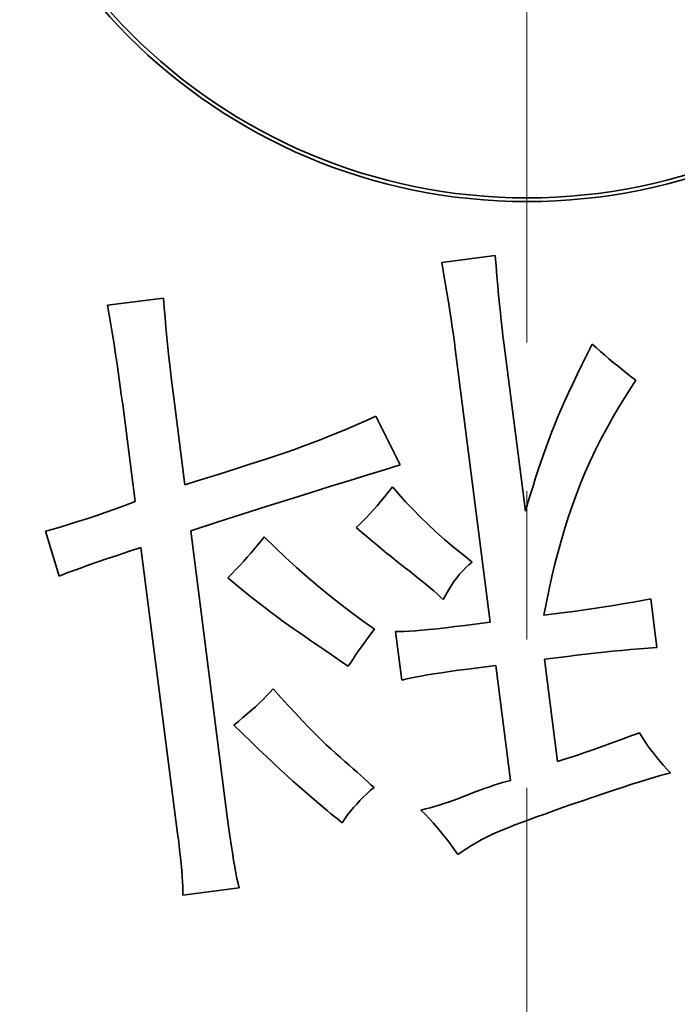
# Model space of a CAD drawing. Header units: millimetres. Extents: x -594 to 594, y -420 to 420.
# Tile 43 of 64: x -104 to -95, y 166 to 179. Entities that reach past the tile are written whole.
import ezdxf

# ---------------------------------------------------------------- set-up
doc = ezdxf.new("R2010")
doc.units = ezdxf.units.MM
doc.linetypes.add('点画线', pattern=[18, 12, -2, 2, -2])
doc.layers.get('0').update_dxf_attribs({"lineweight": 35})
for name, color, linetype, lineweight in [('中心线层', 1, '点画线', 18), ('几何体', 7, 'Continuous', 35), ('尺寸线层', 3, 'Continuous', 18)]:
    doc.layers.add(name, color=color, linetype=linetype, lineweight=lineweight)
doc.styles.add('标准', font='txt', dxfattribs={"width": 0.667})
doc.dimstyles.new('GB_尺寸', dxfattribs={"dimtxt": 3.5, "dimasz": 4, "dimexe": 2, "dimexo": 0, "dimtad": 1, "dimdsep": 46, "dimtxsty": '标准', "dimblk": '_CAXARROW', "dimcen": 0, "dimdle": 6, "dimazin": 2, "dimtfac": 0.707107, "dimtdec": 3, "dimtmove": 2, "dimatfit": 3, "dimfxl": 0, "dimfrac": 2, "dimtolj": 1, "dimtzin": 0, "dimarcsym": 0})

# ---------------------------------------------------------------- blocks, each defined once
blk = doc.blocks.new('*X21')
at = {"layer": '尺寸线层', "linetype": 'Continuous'}
for points in [[(-25.535, 241.3), (-27.497, 237.779), (-26.57, 237.404)], [(-55.504, 167.126), (-54.469, 171.022), (-53.542, 170.647)]]:
    blk.add_hatch(color=0, dxfattribs=at).paths.add_polyline_path(points, flags=0)
at = {"layer": '尺寸线层', "color": 0, "linetype": 'Continuous'}
for p, q in [((-67.367, 258.202), (-23.681, 240.551)), ((-55.504, 167.126), (-25.535, 241.3)), ((-97.336, 184.027), (-53.649, 166.376))]:
    blk.add_line(p, q, dxfattribs=at)
at = {"layer": '尺寸线层', "color": 0, "insert": (-39.782, 212.328), "char_height": 3.5, "width": 9.30267, "attachment_point": 5, "rotation": 68, "line_spacing_factor": 1.15057, "style": '标准'}
blk.add_mtext('\\T1.1;160', dxfattribs=at)
blk = doc.blocks.new('_CAXARROW')
blk.add_hatch(color=0).paths.add_polyline_path([(0, 0), (-1, 0.125), (-1, -0.125)], flags=0)

msp = doc.modelspace()

# ---------------------------------------------------------------- linework, layer by layer
at = {"layer": '中心线层'}
msp.add_line((-97.336, 138.527), (-97.336, 229.527), dxfattribs=at)
at = {"layer": '几何体'}
for p, q in [((-98.486, 175.608), (-97.764, 175.7)), ((-97.764, 175.7), (-97.752, 175.558)), ((-98.462, 175.467), (-98.486, 175.608)), ((-97.752, 175.558), (-97.741, 175.421)), ((-98.438, 175.331), (-98.462, 175.467)), ((-97.741, 175.421), (-97.729, 175.289)), ((-98.417, 175.201), (-98.438, 175.331)), ((-97.729, 175.289), (-97.718, 175.164)), ((-102.993, 175.03), (-102.236, 175.127)), ((-102.236, 175.127), (-102.226, 174.995)), ((-98.396, 175.077), (-98.417, 175.201)), ((-97.718, 175.164), (-97.706, 175.043)), ((-102.97, 174.9), (-102.993, 175.03)), ((-102.226, 174.995), (-102.215, 174.863)), ((-98.377, 174.957), (-98.396, 175.077)), ((-97.706, 175.043), (-97.695, 174.929)), ((-102.947, 174.769), (-102.97, 174.9)), ((-102.215, 174.863), (-102.203, 174.73)), ((-98.359, 174.844), (-98.377, 174.957)), ((-98.343, 174.735), (-98.359, 174.844)), ((-97.695, 174.929), (-97.683, 174.82)), ((-102.925, 174.637), (-102.947, 174.769)), ((-102.203, 174.73), (-102.19, 174.596)), ((-98.328, 174.632), (-98.343, 174.735)), ((-97.683, 174.82), (-97.672, 174.716)), ((-97.672, 174.716), (-97.66, 174.618)), ((-102.903, 174.505), (-102.925, 174.637)), ((-102.19, 174.596), (-102.177, 174.462)), ((-98.314, 174.535), (-98.328, 174.632)), ((-97.66, 174.618), (-97.649, 174.526)), ((-102.882, 174.371), (-102.903, 174.505)), ((-102.177, 174.462), (-102.163, 174.327)), ((-98.302, 174.442), (-98.314, 174.535)), ((-97.831, 170.762), (-98.302, 174.442)), ((-97.649, 174.526), (-97.358, 172.256)), ((-96.528, 174.364), (-96.457, 174.504)), ((-96.457, 174.504), (-96.401, 174.455)), ((-96.401, 174.455), (-96.345, 174.406)), ((-102.862, 174.237), (-102.882, 174.371)), ((-102.163, 174.327), (-102.148, 174.191)), ((-96.595, 174.229), (-96.528, 174.364)), ((-96.345, 174.406), (-96.288, 174.358)), ((-96.288, 174.358), (-96.231, 174.309)), ((-96.231, 174.309), (-96.172, 174.261)), ((-102.842, 174.102), (-102.862, 174.237)), ((-102.148, 174.191), (-102.132, 174.055)), ((-96.659, 174.098), (-96.595, 174.229)), ((-96.172, 174.261), (-96.113, 174.212)), ((-96.113, 174.212), (-96.054, 174.164)), ((-102.823, 173.967), (-102.842, 174.102)), ((-102.132, 174.055), (-102.116, 173.919)), ((-96.719, 173.973), (-96.659, 174.098)), ((-96.054, 174.164), (-95.993, 174.116)), ((-95.993, 174.116), (-95.932, 174.068)), ((-95.932, 174.068), (-95.87, 174.02)), ((-102.805, 173.83), (-102.823, 173.967)), ((-102.116, 173.919), (-102.099, 173.781)), ((-96.775, 173.851), (-96.719, 173.973)), ((-95.87, 174.02), (-95.973, 173.86)), ((-102.787, 173.693), (-102.805, 173.83)), ((-102.099, 173.781), (-101.949, 172.612)), ((-96.828, 173.735), (-96.775, 173.851)), ((-95.973, 173.86), (-96.071, 173.702)), ((-102.619, 172.386), (-102.787, 173.693)), ((-96.878, 173.623), (-96.828, 173.735)), ((-96.071, 173.702), (-96.164, 173.545)), ((-99.5, 173.479), (-99.375, 173.536)), ((-99.375, 173.536), (-99.046, 172.879)), ((-96.965, 173.413), (-96.923, 173.516)), ((-96.923, 173.516), (-96.878, 173.623)), ((-96.164, 173.545), (-96.251, 173.389)), ((-99.748, 173.37), (-99.624, 173.423)), ((-99.624, 173.423), (-99.5, 173.479)), ((-97.004, 173.315), (-96.965, 173.413)), ((-96.251, 173.389), (-96.334, 173.235)), ((-100.113, 173.221), (-99.992, 173.269)), ((-99.992, 173.269), (-99.87, 173.319)), ((-99.87, 173.319), (-99.748, 173.37)), ((-97.04, 173.218), (-97.004, 173.315)), ((-100.471, 173.089), (-100.352, 173.131)), ((-100.352, 173.131), (-100.233, 173.175)), ((-100.233, 173.175), (-100.113, 173.221)), ((-97.113, 173.019), (-97.077, 173.12)), ((-97.077, 173.12), (-97.04, 173.218)), ((-96.334, 173.235), (-96.411, 173.082)), ((-100.831, 172.967), (-100.708, 173.008)), ((-100.708, 173.008), (-100.589, 173.048)), ((-100.589, 173.048), (-100.471, 173.089)), ((-97.149, 172.916), (-97.113, 173.019)), ((-96.411, 173.082), (-96.483, 172.93)), ((-101.222, 172.84), (-101.088, 172.883)), ((-101.088, 172.883), (-100.957, 172.926)), ((-100.957, 172.926), (-100.831, 172.967)), ((-99.046, 172.879), (-99.256, 172.815)), ((-97.184, 172.811), (-97.149, 172.916)), ((-96.483, 172.93), (-96.551, 172.78)), ((-101.647, 172.706), (-101.501, 172.751)), ((-101.501, 172.751), (-101.36, 172.796)), ((-101.36, 172.796), (-101.222, 172.84)), ((-99.482, 172.746), (-99.724, 172.671)), ((-99.256, 172.815), (-99.482, 172.746)), ((-97.219, 172.704), (-97.184, 172.811)), ((-96.551, 172.78), (-96.613, 172.631)), ((-101.949, 172.612), (-101.796, 172.659)), ((-101.796, 172.659), (-101.647, 172.706)), ((-99.982, 172.591), (-100.257, 172.505)), ((-99.724, 172.671), (-99.982, 172.591)), ((-99.202, 172.517), (-99.148, 172.586)), ((-99.148, 172.586), (-99.063, 172.484)), ((-97.289, 172.484), (-97.254, 172.595)), ((-97.254, 172.595), (-97.219, 172.704)), ((-96.613, 172.631), (-96.67, 172.484)), ((-100.257, 172.505), (-100.547, 172.414)), ((-99.306, 172.389), (-99.254, 172.452)), ((-99.254, 172.452), (-99.202, 172.517)), ((-99.063, 172.484), (-98.973, 172.383)), ((-97.324, 172.371), (-97.289, 172.484)), ((-96.67, 172.484), (-96.724, 172.335)), ((-102.892, 172.285), (-102.757, 172.334)), ((-102.757, 172.334), (-102.619, 172.386)), ((-100.854, 172.317), (-101.176, 172.214)), ((-100.547, 172.414), (-100.854, 172.317)), ((-99.405, 172.273), (-99.356, 172.33)), ((-99.356, 172.33), (-99.306, 172.389)), ((-98.973, 172.383), (-98.877, 172.282)), ((-97.358, 172.256), (-97.324, 172.371)), ((-96.724, 172.335), (-96.775, 172.184)), ((-103.271, 172.154), (-103.149, 172.195)), ((-103.149, 172.195), (-103.022, 172.239)), ((-103.022, 172.239), (-102.892, 172.285)), ((-101.176, 172.214), (-101.515, 172.106)), ((-99.501, 172.169), (-99.454, 172.219)), ((-99.454, 172.219), (-99.405, 172.273)), ((-98.877, 172.282), (-98.777, 172.18)), ((-96.775, 172.184), (-96.824, 172.029)), ((-103.616, 172.046), (-103.505, 172.079)), ((-103.505, 172.079), (-103.39, 172.115)), ((-103.39, 172.115), (-103.271, 172.154)), ((-101.515, 172.106), (-101.869, 171.992)), ((-99.637, 172.034), (-99.593, 172.076)), ((-99.593, 172.076), (-99.547, 172.121)), ((-99.547, 172.121), (-99.501, 172.169)), ((-98.777, 172.18), (-98.672, 172.079)), ((-98.672, 172.079), (-98.563, 171.977)), ((-103.827, 171.986), (-103.723, 172.015)), ((-103.644, 171.38), (-103.827, 171.986)), ((-103.723, 172.015), (-103.616, 172.046)), ((-101.869, 171.992), (-101.376, 168.14)), ((-99.567, 171.973), (-99.637, 172.034)), ((-99.497, 171.915), (-99.567, 171.973)), ((-98.563, 171.977), (-98.448, 171.875)), ((-96.824, 172.029), (-96.871, 171.87)), ((-101.012, 171.746), (-100.967, 171.8)), ((-100.967, 171.8), (-100.922, 171.855)), ((-100.922, 171.855), (-100.88, 171.909)), ((-100.88, 171.909), (-100.735, 171.769)), ((-99.429, 171.857), (-99.497, 171.915)), ((-99.361, 171.801), (-99.429, 171.857)), ((-99.294, 171.745), (-99.361, 171.801)), ((-98.448, 171.875), (-98.328, 171.773)), ((-96.871, 171.87), (-96.916, 171.709)), ((-102.863, 171.66), (-103.006, 171.612)), ((-102.708, 171.711), (-102.863, 171.66)), ((-102.54, 171.767), (-102.708, 171.711)), ((-102.046, 167.914), (-102.54, 171.767)), ((-101.107, 171.636), (-101.059, 171.691)), ((-101.059, 171.691), (-101.012, 171.746)), ((-100.735, 171.769), (-100.59, 171.632)), ((-99.228, 171.692), (-99.294, 171.745)), ((-99.163, 171.639), (-99.228, 171.692)), ((-98.328, 171.773), (-98.203, 171.672)), ((-98.203, 171.672), (-98.074, 171.57)), ((-96.916, 171.709), (-96.959, 171.545)), ((-103.252, 171.527), (-103.356, 171.49)), ((-103.135, 171.567), (-103.252, 171.527)), ((-103.006, 171.612), (-103.135, 171.567)), ((-101.26, 171.469), (-101.207, 171.525)), ((-101.207, 171.525), (-101.157, 171.58)), ((-101.157, 171.58), (-101.107, 171.636)), ((-100.59, 171.632), (-100.443, 171.499)), ((-99.099, 171.588), (-99.163, 171.639)), ((-99.035, 171.538), (-99.099, 171.588)), ((-98.973, 171.489), (-99.035, 171.538)), ((-98.118, 171.534), (-98.161, 171.495)), ((-98.074, 171.57), (-98.118, 171.534)), ((-96.959, 171.545), (-96.999, 171.377)), ((-103.591, 171.402), (-103.644, 171.38)), ((-103.526, 171.428), (-103.591, 171.402)), ((-103.447, 171.457), (-103.526, 171.428)), ((-103.356, 171.49), (-103.447, 171.457)), ((-101.369, 171.357), (-101.313, 171.413)), ((-101.313, 171.413), (-101.26, 171.469)), ((-100.443, 171.499), (-100.296, 171.369)), ((-98.912, 171.442), (-98.973, 171.489)), ((-98.853, 171.396), (-98.912, 171.442)), ((-98.797, 171.35), (-98.853, 171.396)), ((-98.244, 171.408), (-98.283, 171.359)), ((-98.203, 171.453), (-98.244, 171.408)), ((-98.161, 171.495), (-98.203, 171.453)), ((-101.261, 171.269), (-101.369, 171.357)), ((-101.158, 171.184), (-101.261, 171.269)), ((-100.296, 171.369), (-100.148, 171.243)), ((-98.742, 171.306), (-98.797, 171.35)), ((-98.69, 171.263), (-98.742, 171.306)), ((-98.641, 171.221), (-98.69, 171.263)), ((-98.322, 171.307), (-98.359, 171.252)), ((-98.283, 171.359), (-98.322, 171.307)), ((-96.999, 171.377), (-97.038, 171.206)), ((-101.058, 171.104), (-101.158, 171.184)), ((-100.148, 171.243), (-99.998, 171.12)), ((-98.593, 171.181), (-98.641, 171.221)), ((-98.548, 171.141), (-98.593, 171.181)), ((-98.505, 171.102), (-98.548, 171.141)), ((-98.43, 171.131), (-98.464, 171.065)), ((-98.395, 171.193), (-98.43, 171.131)), ((-98.359, 171.252), (-98.395, 171.193)), ((-97.038, 171.206), (-97.074, 171.032)), ((-100.963, 171.029), (-101.058, 171.104)), ((-100.872, 170.958), (-100.963, 171.029)), ((-99.998, 171.12), (-99.848, 171.001)), ((-99.848, 171.001), (-99.697, 170.886)), ((-98.464, 171.065), (-98.505, 171.102)), ((-97.074, 171.032), (-97.108, 170.854)), ((-96.258, 170.972), (-96.138, 170.991)), ((-96.138, 170.991), (-96.02, 171.011)), ((-96.02, 171.011), (-95.901, 171.031)), ((-95.901, 171.031), (-95.784, 171.052)), ((-95.784, 171.052), (-95.668, 171.074)), ((-95.668, 171.074), (-95.584, 170.42)), ((-100.784, 170.891), (-100.872, 170.958)), ((-100.701, 170.828), (-100.784, 170.891)), ((-99.697, 170.886), (-99.545, 170.774)), ((-97.108, 170.854), (-96.867, 170.885)), ((-96.867, 170.885), (-96.744, 170.901)), ((-96.744, 170.901), (-96.621, 170.918)), ((-96.621, 170.918), (-96.499, 170.935)), ((-96.499, 170.935), (-96.378, 170.953)), ((-96.378, 170.953), (-96.258, 170.972)), ((-100.622, 170.77), (-100.701, 170.828)), ((-100.547, 170.717), (-100.622, 170.77)), ((-99.545, 170.774), (-99.392, 170.666)), ((-98.175, 170.717), (-97.831, 170.762)), ((-100.476, 170.667), (-100.547, 170.717)), ((-100.407, 170.62), (-100.476, 170.667)), ((-100.336, 170.572), (-100.407, 170.62)), ((-99.428, 170.62), (-99.464, 170.572)), ((-99.392, 170.666), (-99.428, 170.62)), ((-99.108, 170.633), (-99.054, 170.633)), ((-99.024, 169.979), (-99.108, 170.633)), ((-99.054, 170.633), (-98.992, 170.635)), ((-98.992, 170.635), (-98.921, 170.639)), ((-98.921, 170.639), (-98.841, 170.645)), ((-98.841, 170.645), (-98.752, 170.652)), ((-98.752, 170.652), (-98.654, 170.662)), ((-98.654, 170.662), (-98.548, 170.673)), ((-98.548, 170.673), (-98.432, 170.686)), ((-98.432, 170.686), (-98.308, 170.701)), ((-98.308, 170.701), (-98.175, 170.717)), ((-100.266, 170.523), (-100.336, 170.572)), ((-100.194, 170.474), (-100.266, 170.523)), ((-100.121, 170.424), (-100.194, 170.474)), ((-99.535, 170.475), (-99.571, 170.425)), ((-99.499, 170.524), (-99.535, 170.475)), ((-99.464, 170.572), (-99.499, 170.524)), ((-100.048, 170.374), (-100.121, 170.424)), ((-99.974, 170.323), (-100.048, 170.374)), ((-99.606, 170.375), (-99.642, 170.324)), ((-99.571, 170.425), (-99.606, 170.375)), ((-96.546, 170.33), (-96.669, 170.316)), ((-96.424, 170.344), (-96.546, 170.33)), ((-96.302, 170.357), (-96.424, 170.344)), ((-96.181, 170.37), (-96.302, 170.357)), ((-96.06, 170.381), (-96.181, 170.37)), ((-95.94, 170.392), (-96.06, 170.381)), ((-95.821, 170.402), (-95.94, 170.392)), ((-95.702, 170.411), (-95.821, 170.402)), ((-95.584, 170.42), (-95.702, 170.411)), ((-99.899, 170.271), (-99.974, 170.323)), ((-99.824, 170.219), (-99.899, 170.271)), ((-99.747, 170.166), (-99.824, 170.219)), ((-99.712, 170.219), (-99.747, 170.166)), ((-99.677, 170.272), (-99.712, 170.219)), ((-99.642, 170.324), (-99.677, 170.272)), ((-96.792, 170.3), (-97.102, 170.26)), ((-97.102, 170.26), (-96.926, 168.884)), ((-96.669, 170.316), (-96.792, 170.3)), ((-98.59, 170.064), (-98.683, 170.049)), ((-98.489, 170.08), (-98.59, 170.064)), ((-98.379, 170.096), (-98.489, 170.08)), ((-98.261, 170.112), (-98.379, 170.096)), ((-98.134, 170.128), (-98.261, 170.112)), ((-97.756, 170.177), (-98.134, 170.128)), ((-97.557, 168.629), (-97.756, 170.177)), ((-98.973, 169.993), (-99.024, 169.979)), ((-98.913, 170.006), (-98.973, 169.993)), ((-98.845, 170.02), (-98.913, 170.006)), ((-98.768, 170.034), (-98.845, 170.02)), ((-98.683, 170.049), (-98.768, 170.034)), ((-100.847, 169.767), (-100.801, 169.815)), ((-100.801, 169.815), (-100.757, 169.862)), ((-100.757, 169.862), (-100.653, 169.746)), ((-100.998, 169.622), (-100.945, 169.67)), ((-100.945, 169.67), (-100.895, 169.719)), ((-100.895, 169.719), (-100.847, 169.767)), ((-100.653, 169.746), (-100.554, 169.636)), ((-101.108, 169.524), (-101.052, 169.573)), ((-101.052, 169.573), (-100.998, 169.622)), ((-100.554, 169.636), (-100.458, 169.533)), ((-100.458, 169.533), (-100.367, 169.437)), ((-101.289, 169.374), (-101.227, 169.424)), ((-101.227, 169.424), (-101.166, 169.474)), ((-101.166, 169.474), (-101.108, 169.524)), ((-100.367, 169.437), (-100.28, 169.346)), ((-101.172, 169.26), (-101.289, 169.374)), ((-100.28, 169.346), (-100.198, 169.262)), ((-95.959, 169.219), (-95.821, 169.271)), ((-95.821, 169.271), (-95.785, 169.213)), ((-101.059, 169.151), (-101.172, 169.26)), ((-100.952, 169.047), (-101.059, 169.151)), ((-100.198, 169.262), (-100.12, 169.185)), ((-100.12, 169.185), (-100.046, 169.114)), ((-96.215, 169.125), (-96.09, 169.171)), ((-96.09, 169.171), (-95.959, 169.219)), ((-95.785, 169.213), (-95.748, 169.156)), ((-95.748, 169.156), (-95.709, 169.099)), ((-100.849, 168.95), (-100.952, 169.047)), ((-100.046, 169.114), (-99.977, 169.05)), ((-99.977, 169.05), (-99.912, 168.991)), ((-96.657, 168.97), (-96.555, 169.005)), ((-96.555, 169.005), (-96.448, 169.042)), ((-96.448, 169.042), (-96.334, 169.082)), ((-96.334, 169.082), (-96.215, 169.125)), ((-95.709, 169.099), (-95.669, 169.044)), ((-95.669, 169.044), (-95.628, 168.989)), ((-100.751, 168.858), (-100.849, 168.95)), ((-99.912, 168.991), (-99.85, 168.937)), ((-99.85, 168.937), (-99.79, 168.885)), ((-99.79, 168.885), (-99.733, 168.835)), ((-96.926, 168.884), (-96.842, 168.91)), ((-96.842, 168.91), (-96.752, 168.939)), ((-96.752, 168.939), (-96.657, 168.97)), ((-95.628, 168.989), (-95.586, 168.936)), ((-95.586, 168.936), (-95.542, 168.883)), ((-95.542, 168.883), (-95.497, 168.831)), ((-100.658, 168.771), (-100.751, 168.858)), ((-100.57, 168.691), (-100.658, 168.771)), ((-99.733, 168.835), (-99.678, 168.786)), ((-99.678, 168.786), (-99.626, 168.74)), ((-99.626, 168.74), (-99.576, 168.695)), ((-95.497, 168.831), (-95.45, 168.78)), ((-95.45, 168.78), (-95.403, 168.73)), ((-100.487, 168.616), (-100.57, 168.691)), ((-100.409, 168.546), (-100.487, 168.616)), ((-99.576, 168.695), (-99.528, 168.651)), ((-99.528, 168.651), (-99.482, 168.61)), ((-99.482, 168.61), (-99.439, 168.571)), ((-97.668, 168.599), (-97.612, 168.614)), ((-97.612, 168.614), (-97.557, 168.629)), ((-95.816, 168.611), (-95.924, 168.577)), ((-95.716, 168.642), (-95.816, 168.611)), ((-95.624, 168.669), (-95.716, 168.642)), ((-95.542, 168.693), (-95.624, 168.669)), ((-95.468, 168.713), (-95.542, 168.693)), ((-95.403, 168.73), (-95.468, 168.713)), ((-100.336, 168.483), (-100.409, 168.546)), ((-100.267, 168.424), (-100.336, 168.483)), ((-99.448, 168.491), (-99.496, 168.447)), ((-99.398, 168.533), (-99.448, 168.491)), ((-99.439, 168.571), (-99.398, 168.533)), ((-98.081, 168.456), (-98.019, 168.48)), ((-98.019, 168.48), (-97.959, 168.503)), ((-97.959, 168.503), (-97.899, 168.524)), ((-97.899, 168.524), (-97.839, 168.544)), ((-97.839, 168.544), (-97.781, 168.564)), ((-97.781, 168.564), (-97.724, 168.582)), ((-97.724, 168.582), (-97.668, 168.599)), ((-96.167, 168.498), (-96.302, 168.453)), ((-96.041, 168.539), (-96.167, 168.498)), ((-95.924, 168.577), (-96.041, 168.539)), ((-100.202, 168.368), (-100.267, 168.424)), ((-100.142, 168.317), (-100.202, 168.368)), ((-99.588, 168.357), (-99.632, 168.31)), ((-99.543, 168.403), (-99.588, 168.357)), ((-99.496, 168.447), (-99.543, 168.403)), ((-98.457, 168.317), (-98.395, 168.337)), ((-98.395, 168.337), (-98.333, 168.359)), ((-98.333, 168.359), (-98.27, 168.382)), ((-98.27, 168.382), (-98.207, 168.406)), ((-98.207, 168.406), (-98.144, 168.431)), ((-98.144, 168.431), (-98.081, 168.456)), ((-96.589, 168.355), (-96.726, 168.307)), ((-96.445, 168.404), (-96.589, 168.355)), ((-96.302, 168.453), (-96.445, 168.404)), ((-100.085, 168.269), (-100.142, 168.317)), ((-100.032, 168.224), (-100.085, 168.269)), ((-99.983, 168.184), (-100.032, 168.224)), ((-99.715, 168.213), (-99.754, 168.163)), ((-99.674, 168.262), (-99.715, 168.213)), ((-99.632, 168.31), (-99.674, 168.262)), ((-98.765, 168.229), (-98.704, 168.245)), ((-98.71, 168.173), (-98.765, 168.229)), ((-98.704, 168.245), (-98.642, 168.261)), ((-98.642, 168.261), (-98.581, 168.279)), ((-98.581, 168.279), (-98.519, 168.297)), ((-98.519, 168.297), (-98.457, 168.317)), ((-96.98, 168.218), (-97.097, 168.176)), ((-96.857, 168.262), (-96.98, 168.218)), ((-96.726, 168.307), (-96.857, 168.262)), ((-101.376, 168.14), (-101.358, 168.006)), ((-99.938, 168.147), (-99.983, 168.184)), ((-99.897, 168.114), (-99.938, 168.147)), ((-99.86, 168.084), (-99.897, 168.114)), ((-99.827, 168.058), (-99.86, 168.084)), ((-99.791, 168.111), (-99.827, 168.058)), ((-99.754, 168.163), (-99.791, 168.111)), ((-98.655, 168.116), (-98.71, 168.173)), ((-98.603, 168.058), (-98.655, 168.116)), ((-97.311, 168.099), (-97.408, 168.063)), ((-97.208, 168.136), (-97.311, 168.099)), ((-97.097, 168.176), (-97.208, 168.136)), ((-101.358, 168.006), (-101.341, 167.881)), ((-98.551, 167.999), (-98.603, 168.058)), ((-98.501, 167.94), (-98.551, 167.999)), ((-98.452, 167.879), (-98.501, 167.94)), ((-97.66, 167.964), (-97.737, 167.932)), ((-97.581, 167.996), (-97.66, 167.964)), ((-97.498, 168.028), (-97.581, 167.996)), ((-97.408, 168.063), (-97.498, 168.028)), ((-102.032, 167.8), (-102.046, 167.914)), ((-101.341, 167.881), (-101.325, 167.764)), ((-98.404, 167.818), (-98.452, 167.879)), ((-98.357, 167.756), (-98.404, 167.818)), ((-97.953, 167.826), (-98.02, 167.789)), ((-97.883, 167.863), (-97.953, 167.826)), ((-97.811, 167.898), (-97.883, 167.863)), ((-97.737, 167.932), (-97.811, 167.898)), ((-102.019, 167.693), (-102.032, 167.8)), ((-102.008, 167.593), (-102.019, 167.693)), ((-101.325, 167.764), (-101.308, 167.656)), ((-98.312, 167.692), (-98.357, 167.756)), ((-98.268, 167.629), (-98.312, 167.692)), ((-98.149, 167.711), (-98.21, 167.67)), ((-98.086, 167.751), (-98.149, 167.711)), ((-98.02, 167.789), (-98.086, 167.751)), ((-101.999, 167.5), (-102.008, 167.593)), ((-101.308, 167.656), (-101.292, 167.556)), ((-101.292, 167.556), (-101.277, 167.464)), ((-98.21, 167.67), (-98.268, 167.629)), ((-101.991, 167.414), (-101.999, 167.5)), ((-101.985, 167.334), (-101.991, 167.414)), ((-101.277, 167.464), (-101.262, 167.381)), ((-101.98, 167.261), (-101.985, 167.334)), ((-101.262, 167.381), (-101.247, 167.306)), ((-101.247, 167.306), (-101.232, 167.239)), ((-101.977, 167.195), (-101.98, 167.261)), ((-101.975, 167.136), (-101.977, 167.195)), ((-101.218, 167.181), (-101.975, 167.084)), ((-101.232, 167.239), (-101.218, 167.181)), ((-101.975, 167.084), (-101.975, 167.136))]:
    msp.add_line(p, q, dxfattribs=at)
for radius in [42.5, 37.674, 34, 27.75, 24.546, 7.6, 7.55]:
    msp.add_circle((-97.336, 184.027), radius, dxfattribs=at)
for points, knots in [([(-104.057, 219.557), (-102.533, 219.787), (-99.464, 220.251), (-94.749, 220.191), (-90.414, 219.603), (-86.522, 218.595), (-83.115, 217.339), (-79.862, 215.753), (-76.48, 213.664), (-73.096, 210.993), (-69.852, 207.675), (-67.053, 203.969), (-64.722, 199.882), (-62.914, 195.445), (-61.801, 191.157), (-61.252, 187.165), (-61.12, 183.556), (-61.344, 179.988), (-61.969, 176.142), (-63.113, 172.052), (-64.92, 167.779), (-67.096, 164.056), (-69.481, 160.876), (-71.93, 158.212), (-74.642, 155.798), (-77.897, 153.438), (-81.718, 151.307), (-86.085, 149.529), (-89.112, 148.84), (-90.615, 148.498)], [0, 0, 0, 0, 4.619408, 9.304242, 14.092014, 17.718279, 21.350635, 24.97083, 28.560979, 33.262833, 37.872879, 42.449748, 47.164339, 51.95466, 56.78779, 60.418113, 64.030247, 67.606544, 71.130397, 75.707028, 80.317074, 85.019164, 88.609313, 92.229509, 95.861864, 99.48813, 104.27567, 108.960617, 113.580146, 113.580146, 113.580146, 113.580146]), ([(-90.615, 148.498), (-91.704, 148.321), (-93.881, 147.968), (-97.244, 147.819), (-100.685, 147.965), (-104.2, 148.465), (-107.72, 149.326), (-111.189, 150.558), (-114.548, 152.154), (-117.743, 154.098), (-120.719, 156.361), (-123.433, 158.906), (-125.846, 161.685), (-127.934, 164.647), (-129.682, 167.737), (-131.08, 170.886), (-132.152, 174.074), (-132.915, 177.296), (-133.382, 180.575), (-133.548, 183.934), (-133.397, 187.376), (-132.899, 190.891), (-132.037, 194.411), (-130.805, 197.88), (-129.209, 201.239), (-127.265, 204.434), (-125.002, 207.41), (-122.457, 210.124), (-119.678, 212.537), (-116.716, 214.625), (-113.626, 216.374), (-110.477, 217.767), (-107.292, 218.856), (-105.135, 219.323), (-104.057, 219.557)], [0, 0, 0, 0, 3.308065, 6.616262, 10.079039, 13.629714, 17.253981, 20.935475, 24.656132, 28.396685, 32.137238, 35.857895, 39.539389, 43.163656, 46.714331, 50.177108, 53.485106, 56.793371, 60.101369, 63.409633, 66.87241, 70.423085, 74.047352, 77.728846, 81.449503, 85.190056, 88.930609, 92.651266, 96.33276, 99.957027, 103.507702, 106.970479, 110.278544, 113.586742, 113.586742, 113.586742, 113.586742]), ([(-101.624, 217.503), (-100.6, 217.607), (-98.551, 217.815), (-95.397, 217.768), (-92.199, 217.439), (-88.952, 216.775), (-85.733, 215.781), (-82.57, 214.441), (-79.528, 212.767), (-76.66, 210.779), (-74.013, 208.504), (-71.626, 205.983), (-69.532, 203.259), (-67.758, 200.395), (-66.299, 197.42), (-65.17, 194.409), (-64.345, 191.367), (-63.813, 188.322), (-63.56, 185.241), (-63.592, 182.088), (-63.925, 178.89), (-64.588, 175.643), (-65.582, 172.424), (-66.922, 169.261), (-68.596, 166.219), (-70.584, 163.351), (-72.859, 160.704), (-75.38, 158.317), (-78.104, 156.223), (-80.968, 154.45), (-83.943, 152.989), (-86.954, 151.865), (-89.995, 151.023), (-92.03, 150.708), (-93.047, 150.551)], [0, 0, 0, 0, 3.087614, 6.175361, 9.448289, 12.721479, 16.104229, 19.540391, 23.013107, 26.504393, 29.995679, 33.468396, 36.904558, 40.287307, 43.560236, 46.833426, 49.920974, 53.008787, 56.096335, 59.184148, 62.457077, 65.730267, 69.113017, 72.549179, 76.021895, 79.513181, 83.004467, 86.477183, 89.913346, 93.296095, 96.569024, 99.842214, 102.929829, 106.017576, 106.017576, 106.017576, 106.017576]), ([(-93.047, 150.551), (-94.072, 150.447), (-96.121, 150.239), (-99.275, 150.287), (-102.473, 150.615), (-105.72, 151.279), (-108.939, 152.273), (-112.102, 153.613), (-115.144, 155.287), (-118.012, 157.276), (-120.659, 159.55), (-123.046, 162.071), (-125.14, 164.795), (-126.913, 167.659), (-128.373, 170.634), (-129.502, 173.645), (-130.327, 176.688), (-130.859, 179.733), (-131.112, 182.813), (-131.08, 185.966), (-130.747, 189.164), (-130.084, 192.411), (-129.09, 195.63), (-127.75, 198.793), (-126.076, 201.835), (-124.087, 204.703), (-121.813, 207.35), (-119.292, 209.737), (-116.568, 211.831), (-113.704, 213.604), (-110.729, 215.065), (-107.718, 216.189), (-104.677, 217.031), (-102.642, 217.346), (-101.624, 217.503)], [0, 0, 0, 0, 3.087614, 6.175361, 9.448289, 12.721479, 16.104229, 19.540391, 23.013107, 26.504393, 29.995679, 33.468396, 36.904558, 40.287307, 43.560236, 46.833426, 49.920974, 53.008787, 56.096335, 59.184148, 62.457077, 65.730267, 69.113017, 72.549179, 76.021895, 79.513181, 83.004467, 86.477183, 89.913346, 93.296095, 96.569024, 99.842214, 102.929829, 106.017576, 106.017576, 106.017576, 106.017576]), ([(-94.323, 160.507), (-93.371, 160.663), (-91.438, 160.981), (-88.6, 161.918), (-86.047, 163.114), (-83.818, 164.496), (-81.904, 165.97), (-80.137, 167.642), (-78.541, 169.501), (-77.144, 171.514), (-75.972, 173.645), (-75.028, 175.869), (-74.254, 178.374), (-73.734, 181.146), (-73.563, 184.127), (-73.758, 187.047), (-74.306, 189.923), (-75.223, 192.764), (-76.424, 195.316), (-77.805, 197.545), (-79.279, 199.459), (-80.951, 201.226), (-82.81, 202.822), (-84.823, 204.219), (-86.954, 205.391), (-89.178, 206.335), (-91.683, 207.11), (-94.455, 207.624), (-97.438, 207.816), (-99.389, 207.636), (-100.349, 207.547)], [0, 0, 0, 0, 2.890975, 5.871604, 8.936105, 11.331624, 13.727407, 16.173898, 18.620659, 21.06715, 23.513911, 25.90943, 28.305213, 31.369481, 34.350166, 37.241318, 40.132234, 43.112922, 46.177423, 48.572942, 50.968725, 53.415217, 55.861977, 58.308469, 60.75523, 63.150749, 65.546532, 68.610799, 71.591544, 74.482637, 74.482637, 74.482637, 74.482637]), ([(-100.349, 207.547), (-101.301, 207.391), (-103.234, 207.073), (-106.072, 206.136), (-108.625, 204.94), (-110.854, 203.558), (-112.768, 202.084), (-114.535, 200.412), (-116.131, 198.553), (-117.528, 196.54), (-118.7, 194.409), (-119.644, 192.185), (-120.418, 189.68), (-120.938, 186.908), (-121.109, 183.927), (-120.914, 181.007), (-120.366, 178.131), (-119.449, 175.29), (-118.248, 172.738), (-116.867, 170.509), (-115.393, 168.595), (-113.721, 166.828), (-111.862, 165.232), (-109.849, 163.835), (-107.718, 162.663), (-105.494, 161.719), (-102.989, 160.944), (-100.217, 160.43), (-97.234, 160.238), (-95.283, 160.418), (-94.323, 160.507)], [0, 0, 0, 0, 2.890975, 5.871604, 8.936105, 11.331624, 13.727407, 16.173898, 18.620659, 21.06715, 23.513911, 25.90943, 28.305213, 31.369481, 34.350166, 37.241318, 40.132234, 43.112922, 46.177423, 48.572942, 50.968725, 53.415217, 55.861977, 58.308469, 60.75523, 63.150749, 65.546532, 68.610799, 71.591544, 74.482637, 74.482637, 74.482637, 74.482637])]:
    msp.add_open_spline(points, degree=3, knots=knots, dxfattribs=at)

# ---------------------------------------------------------------- dimensions: what is measured, and where the dimension line sits
at = {"layer": '尺寸线层'}
dim = msp.add_linear_dim(base=(-25.535, 241.3), p1=(-97.336, 184.027), p2=(-67.367, 258.202), angle=68, text='160', dimstyle='GB_尺寸', override={"dimscale": 1, "dimsah": 1, "dimtfac": 1, "dimtfill": 1, "dimtzin": 0}, dxfattribs=at)
dim.commit()
dim.dimension.update_dxf_attribs({"geometry": '*X21', "text_midpoint": (-39.782, 212.328), "dimtype": 160})

doc.saveas('drawing.dxf')
